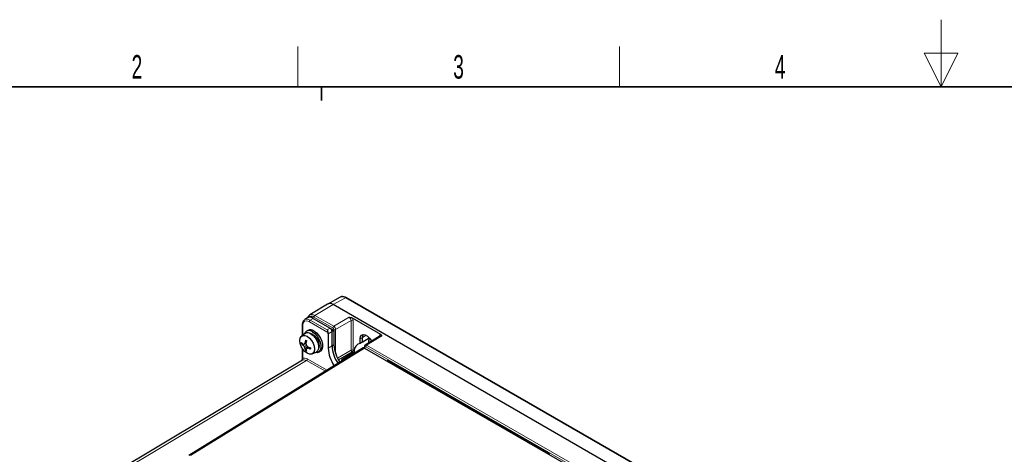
# Paper-space layout 'Blatt2' of a CAD drawing. Header units: millimetres. Extents: x 5 to 418, y 2 to 292.
# Tile 52 of 70: x 80 to 226, y 228 to 292. Entities that reach past the tile are written whole.
import ezdxf

# ---------------------------------------------------------------- set-up
doc = ezdxf.new("R2010")
doc.units = ezdxf.units.MM
doc.layers.add('SLD-0', color=7, linetype='Continuous')
doc.styles.add('SLDTEXTSTYLE0', font='TXT', dxfattribs={"width": 0.605})

psp = doc.layouts.new('Blatt2')

# ---------------------------------------------------------------- linework, layer by layer
at = {"color": 7, "linetype": 'Continuous', "lineweight": 25}
for p, q in [((125.91, 250.24), (123.25, 248.63)), ((127.79, 251.27), (125.93, 250.25)), ((172.54, 223.71), (126.72, 250.16)), ((174.48, 224.75), (128.66, 251.2)), ((122.15, 247.12), (122.15, 245.56)), ((122.94, 248.19), (122.52, 247.93)), ((123.75, 248.12), (126.29, 246.65)), ((129.58, 248.18), (133.76, 245.77)), ((122.6, 245.87), (122.06, 245.5)), ((122.99, 246.33), (122.76, 246.2)), ((126, 245.83), (126, 243.7)), ((126.3, 246.65), (126.85, 246.32)), ((126.85, 246.32), (126.58, 246.16)), ((126.58, 246.16), (126.58, 246.16)), ((126.58, 244.02), (126.58, 246.16)), ((126.85, 246.32), (126.85, 244.19)), ((122.11, 244.43), (122.01, 244.37)), ((122.54, 244.31), (122.27, 244.12)), ((122.7, 244.36), (122.44, 244.27)), ((122.72, 244.53), (122.54, 244.45)), ((130.74, 244.4), (130.74, 245.06)), ((131.03, 244.57), (130.74, 244.4)), ((131.03, 245.23), (131.03, 244.57)), ((131.03, 244.57), (132.1, 245.22)), ((133.73, 245.52), (131.5, 244.14)), ((131.18, 243.73), (105.33, 227.74)), ((122.15, 243.67), (122.15, 242.22)), ((122.76, 244.09), (122.45, 243.91)), ((122.84, 243.79), (122.55, 243.65)), ((122.74, 243.36), (122.64, 243.3)), ((122.97, 243.9), (122.77, 243.72)), ((123.13, 243.83), (122.97, 243.71)), ((123.6, 242.83), (124.19, 243.11)), ((124.56, 243.09), (124.79, 243.22)), ((129.73, 243.04), (128.06, 242)), ((131.37, 243.88), (131.37, 243.72)), ((131.39, 243.71), (161.65, 226.24)), ((122.17, 241.89), (94.06, 225.08)), ((128.09, 241.82), (128.06, 241.84)), ((135.15, 241.73), (158.54, 228.23)), ((135.83, 241.34), (135.57, 241.34)), ((158.11, 228.33), (158.11, 228.48))]:
    psp.add_line(p, q, dxfattribs=at)
at = {"color": 7, "linetype": 'Continuous', "lineweight": 18}
for p, q in [((124.03, 248.56), (126.72, 250.16)), ((128.56, 251.19), (126.72, 250.16)), ((174.38, 224.74), (128.56, 251.19)), ((124.03, 248.56), (126.82, 246.95)), ((125.96, 246.02), (123.2, 247.61)), ((123.75, 248.12), (123.33, 247.86)), ((123.33, 247.86), (125.86, 246.4)), ((126.68, 246.71), (123.89, 248.31)), ((126.82, 246.95), (129.12, 248.28)), ((129.41, 247.79), (127.1, 246.46)), ((129.41, 243.39), (129.41, 247.79)), ((129.69, 247.79), (129.69, 243.39)), ((122.21, 247.04), (122.21, 245.6)), ((125.86, 246.4), (126.29, 246.65)), ((126.58, 246.16), (126, 245.83)), ((126.82, 246.35), (126.82, 246.46)), ((127.1, 246.46), (127.1, 242.87)), ((131.66, 245.6), (131.03, 245.23)), ((126.85, 244.19), (126.58, 244.02)), ((130.74, 245.06), (131.03, 245.23)), ((133.94, 245.5), (131.71, 244.13)), ((133.67, 245.48), (133.65, 245.5)), ((133.65, 245.47), (133.65, 245.5)), ((131.39, 243.71), (105.53, 227.72)), ((122.21, 243.58), (122.21, 242.14)), ((126.58, 244.02), (126, 243.7)), ((127.38, 242.22), (129.41, 243.39)), ((129.55, 243.14), (127.51, 241.97)), ((129.73, 243.04), (129.55, 243.14)), ((129.69, 243.39), (129.87, 243.28)), ((131.43, 243.8), (131.43, 243.69)), ((162.03, 226.3), (131.57, 243.88)), ((131.71, 244.13), (162.17, 226.54)), ((122.76, 241.84), (94.65, 225.04)), ((125.59, 240.27), (122.76, 241.84)), ((122.9, 242.09), (125.86, 240.44)), ((128.06, 242), (128.07, 241.88)), ((135.23, 241.69), (134.87, 241.7)), ((135.11, 241.83), (158.49, 228.32))]:
    psp.add_line(p, q, dxfattribs=at)
at = {"color": 7, "linetype": 'Continuous', "lineweight": 25, "flags": 128}
for points in [[(123.22, 245.92), (123.34, 245.91), (123.66, 245.79)], [(123.44, 245.82), (123.77, 245.57), (124.07, 245.23), (124.32, 244.82), (124.49, 244.38), (124.57, 243.96), (124.54, 243.59), (124.42, 243.3), (124.21, 243.11), (124.19, 243.11)], [(123.66, 246.12), (124.02, 245.85), (124.35, 245.48), (124.63, 245.05), (124.82, 244.59), (124.92, 244.13), (124.92, 243.71), (124.82, 243.37), (124.63, 243.13), (124.35, 243.01), (124.02, 243.03)], [(123.66, 245.79), (123.99, 245.54), (124.27, 245.2), (124.49, 244.79), (124.62, 244.37), (124.65, 243.98), (124.57, 243.66), (124.55, 243.62)], [(123.89, 246.25), (124.25, 245.98), (124.58, 245.62), (124.85, 245.18), (125.05, 244.72), (125.15, 244.26), (125.15, 243.84), (125.05, 243.5), (124.85, 243.26), (124.79, 243.22)], [(130.74, 245.06), (130.8, 245.4), (130.96, 245.63), (131.21, 245.72), (131.51, 245.67), (131.83, 245.49), (132.13, 245.19), (132.38, 244.81), (132.42, 244.71)], [(131.18, 245.72), (131.09, 245.56), (131.03, 245.23)], [(122.87, 245.45), (123.21, 245.19), (123.51, 244.84), (123.75, 244.42), (123.91, 243.98), (123.96, 243.56), (123.91, 243.2), (123.75, 242.94), (123.51, 242.8), (123.21, 242.8), (122.87, 242.93), (122.54, 243.19), (122.23, 243.54), (121.99, 243.96), (121.84, 244.4), (121.78, 244.82), (121.84, 245.17), (121.99, 245.44), (122.23, 245.57), (122.54, 245.58), (122.87, 245.45)]]:
    psp.add_lwpolyline(points, dxfattribs=at)
at = {"color": 7, "linetype": 'Continuous', "lineweight": 25}
for centre, radius, start, end in [((126.26, 249.56), 0.763, 52.6431, 116.9972), ((123.17, 245.53), 0.765, 49.871, 162.0852), ((122.98, 245.21), 0.767, 53.0871, 119.7347), ((123.36, 245.53), 0.89, 53.8034, 114.8861), ((123.61, 246.08), 2.23, 224.016, 232.9799), ((124.59, 244.49), 2.58, 179.069, 182.5798), ((123.51, 245.64), 1.96, 220.1242, 230.8286), ((122.83, 247.08), 2.84, 258.6393, 262.1546), ((124.97, 243.1), 2.79, 150.8665, 155.0855), ((125.94, 244), 3.44, 165.0445, 172.4167), ((124.44, 247.88), 3.5, 238.6729, 241.3324), ((127.5, 243.89), 4.82, 169.0179, 174.3672), ((126.91, 245.2), 4.29, 191.2977, 195.0475), ((131.72, 244.41), 4.87, 182.5883, 215.2368), ((130.94, 243.35), 1.07, 100.6743, 183.6792), ((124.8, 246.03), 3.16, 217.1327, 222.0861), ((125.41, 244.92), 3.13, 198.9207, 203.9206), ((124.44, 243.99), 1.92, 190.1354, 200.9944), ((124.02, 245.53), 2.63, 238.3001, 241.7052), ((125.32, 242.69), 2.76, 158.1228, 161.7167), ((124.85, 243.85), 2.16, 187.7628, 196.8946), ((125.79, 247.2), 4.34, 225.7383, 229.4693), ((123, 246.56), 2.85, 265.311, 269.4819), ((124.95, 248.38), 4.9, 246.1732, 251.4694), ((124.26, 246.96), 3.49, 248.2988, 255.5829), ((126.8, 243.69), 3.41, 179.2941, 181.951), ((130.89, 243.93), 4.9, 182.6296, 215.516), ((131.39, 244.23), 4.82, 182.4501, 215.4941)]:
    psp.add_arc(centre, radius, start, end, dxfattribs=at)
at = {"color": 7, "linetype": 'Continuous', "lineweight": 18}
for centre, radius, start, end in [((128.1, 250.55), 0.786, 54.4732, 113.272), ((128.62, 251.11), 0.099, 65.3602, 124.6041), ((123.58, 247.96), 0.748, 53.5078, 117.176), ((124.2, 248.3), 0.308, 123.2297, 177.3477), ((122.24, 247.13), 0.0961, 184.1144, 247.191), ((123.52, 247.86), 0.586, 50.6214, 138.9437), ((123.5, 247.6), 0.308, 123.2297, 177.3477), ((129.54, 247.52), 0.308, 62.6565, 116.7662), ((126.98, 246.69), 0.308, 123.2297, 177.3477), ((126.96, 246.73), 0.308, 242.6565, 296.7662), ((133.65, 244.42), 1.7, 153.3609, 179.9), ((129.54, 243.11), 0.308, 62.6565, 116.7662), ((129.72, 243.41), 0.317, 183.5222, 236.4778), ((129.38, 243.4), 0.308, 303.2297, 357.3477), ((131.46, 243.89), 0.0961, 184.1035, 247.1934), ((131.88, 243.87), 0.308, 123.2297, 177.3477), ((122.24, 242.23), 0.0961, 184.1308, 247.1893), ((122.6, 242.1), 0.303, 302.7331, 358.4165), ((135.2, 241.81), 0.0965, 172.9554, 235.7325), ((158.59, 228.31), 0.0994, 173.9325, 234.3071), ((158.45, 228.21), 0.313, 309.7118, 332.4789), ((158.63, 228.17), 0.213, 279.7855, 309.9134)]:
    psp.add_arc(centre, radius, start, end, dxfattribs=at)
for centre, major_axis, ratio, start_param, end_param in [((123.2, 246.47), (-0.7, 1.21), 0.577202, 5.498017, 7.068503), ((123.34, 246.55), (-0.81, 1.38), 0.577268, 5.495816, 6.335208), ((129.12, 247.95), (-0.2, 0.346), 0.587808, 3.927225, 5.497717), ((129.26, 248.03), (-0.3, 0.52), 0.577557, 3.927224, 4.66448), ((126.68, 246.54), (-0.1, 0.173), 0.577557, 3.927224, 5.497716), ((126.82, 246.62), (-0.2, 0.346), 0.567307, 3.927224, 5.497715), ((134.07, 245.26), (-0.3, 0.52), 0.577206, 0.048072, 0.785327), ((131.71, 243.8), (-0.205, 0.343), 0.577294, 5.489297, 6.287076), ((133.93, 245.17), (-0.195, 0.35), 0.576942, 5.506728, 6.309342), ((131.57, 243.72), (-0.1, 0.173), 0.577206, 5.498021, 7.068512), ((122.78, 240.86), (-0.6, 1.04), 0.575639, 5.516561, 6.293341), ((122.92, 240.94), (-0.7, 1.21), 0.577385, 5.515163, 6.300619), ((135.12, 241.49), (-0.355, 0.366), 0.502458, 5.227263, 6.761044), ((135.26, 241.57), (0.396, -0.151), 0.358441, 2.340286, 3.296003), ((158.48, 228), (0.355, -0.345), 0.5338, 0.477858, 2.011639)]:
    psp.add_ellipse(centre, major_axis=major_axis, ratio=ratio, start_param=start_param, end_param=end_param, dxfattribs=at)
at = {"color": 7, "linetype": 'Continuous', "lineweight": 25}
for centre, major_axis, ratio, start_param, end_param in [((123.75, 246.81), (-0.8, 1.39), 0.577202, 5.498017, 6.30082), ((125.72, 245.99), (-0.2, 0.346), 0.577557, 3.927224, 4.460624), ((126.29, 246.32), (-0.2, 0.346), 0.577557, 3.944525, 5.497716), ((134.54, 251.08), (7.96, 4.93), 0.029672, 3.106072, 3.123226), ((131.39, 243.38), (-0.2, 0.347), 0.577206, 5.498021, 6.300635), ((122.78, 240.86), (-0.6, 1.04), 0.575639, 0.010156, 0.083633), ((135.57, 241.45), (0.2, -0.003), 0.567125, 3.935417, 4.720815), ((158.31, 228.32), (0.2, -0.003), 0.567125, 3.150019, 3.935417)]:
    psp.add_ellipse(centre, major_axis=major_axis, ratio=ratio, start_param=start_param, end_param=end_param, dxfattribs=at)
for points, knots in [([(128.66, 251.2), (128.6, 251.23), (128.42, 251.32), (128.15, 251.37), (127.92, 251.35), (127.82, 251.28), (127.81, 251.27)], [0, 0, 0, 0, 0.2028485, 0.5894135, 0.9176692, 1, 1, 1, 1]), ([(123.25, 248.61), (123.2, 248.58), (123.07, 248.49), (122.97, 248.33), (122.94, 248.2), (122.94, 248.17)], [0, 0, 0, 0, 0.335274, 0.862131, 1, 1, 1, 1]), ([(122.49, 247.89), (122.46, 247.87), (122.33, 247.8), (122.21, 247.57), (122.15, 247.32), (122.15, 247.16), (122.15, 247.12)], [0, 0, 0, 0, 0.160159, 0.510136, 0.869585, 1, 1, 1, 1]), ([(129.12, 248.28), (129.12, 248.28), (129.14, 248.28), (129.25, 248.27), (129.42, 248.25), (129.54, 248.2), (129.58, 248.18)], [0, 0, 0, 0, 0.005145, 0.083544, 0.711302, 1, 1, 1, 1]), ([(125.86, 246.4), (125.86, 246.4), (125.86, 246.39), (125.87, 246.38), (125.87, 246.35), (125.88, 246.33), (125.89, 246.3), (125.89, 246.26), (125.9, 246.23), (125.91, 246.2), (125.92, 246.17), (125.92, 246.14), (125.93, 246.11), (125.94, 246.09), (125.94, 246.06), (125.95, 246.04), (125.96, 246.02), (125.96, 246.02)], [0, 0, 0, 0, 0.005449, 0.075037, 0.144836, 0.235647, 0.326976, 0.396825, 0.513882, 0.579127, 0.644707, 0.711499, 0.7788, 0.832919, 0.887433, 0.943406, 1, 1, 1, 1]), ([(133.76, 245.77), (133.79, 245.75), (133.88, 245.68), (133.91, 245.58), (133.93, 245.51), (133.94, 245.5), (133.94, 245.5)], [0, 0, 0, 0, 0.288698, 0.916456, 0.994855, 1, 1, 1, 1]), ([(131.51, 244.14), (131.5, 244.14), (131.46, 244.12), (131.41, 244.05), (131.37, 243.97), (131.37, 243.91), (131.37, 243.88)], [0, 0, 0, 0, 0.086201, 0.42059, 0.738099, 1, 1, 1, 1]), ([(132.01, 244.46), (132.01, 244.46), (132, 244.63), (132.04, 244.87), (132.12, 245.06), (132.15, 245.14)], [0, 0, 0, 0, 0.021899, 0.577022, 1, 1, 1, 1]), ([(129.87, 243.28), (129.87, 243.26), (129.87, 243.22), (129.84, 243.16), (129.81, 243.1), (129.77, 243.06), (129.74, 243.04), (129.73, 243.04)], [0, 0, 0, 0, 0.2164856, 0.4329902, 0.6491917, 0.8657737, 1, 1, 1, 1]), ([(122.15, 242.22), (122.15, 242.21), (122.15, 242.16), (122.13, 242.05), (122.1, 241.94), (122.08, 241.88)], [0, 0, 0, 0, 0.095326, 0.53893, 1, 1, 1, 1]), ([(128.06, 241.84), (128.05, 241.85), (128.02, 241.87), (128, 241.91), (128.01, 241.95), (128.03, 241.98), (128.05, 242), (128.06, 242)], [0, 0, 0, 0, 0.21715, 0.434298, 0.651476, 0.868652, 1, 1, 1, 1]), ([(135.03, 241.78), (135.03, 241.78), (135.04, 241.78), (135.08, 241.77), (135.13, 241.74), (135.15, 241.73)], [0, 0, 0, 0, 0.176228, 0.586616, 1, 1, 1, 1]), ([(158.54, 228.23), (158.56, 228.21), (158.63, 228.17), (158.71, 228.09), (158.78, 228), (158.8, 227.94), (158.82, 227.9), (158.82, 227.88), (158.82, 227.87), (158.82, 227.87)], [0, 0, 0, 0, 0.24413, 0.539667, 0.718221, 0.827914, 0.902992, 0.963556, 1, 1, 1, 1])]:
    psp.add_open_spline(points, degree=3, knots=knots, dxfattribs=at)
at = {"color": 7, "linetype": 'Continuous', "lineweight": 18}
psp.add_open_spline([(122.21, 242.14), (122.19, 242.11), (122.17, 242.05), (122.13, 241.95), (122.1, 241.88), (122.08, 241.84)], degree=3, knots=[0, 0, 0, 0, 0.330327, 0.663354, 1, 1, 1, 1], dxfattribs=at)
at = {"layer": 'SLD-0', "lineweight": 18}
for p, q in [((217, 292.5), (217, 282.5)), ((121.5, 282.5), (121.5, 288.5)), ((169.25, 282.5), (169.25, 288.5)), ((219.5, 287.5), (214.5, 287.5)), ((214.5, 287.5), (217, 282.5)), ((217, 282.5), (219.5, 287.5))]:
    psp.add_line(p, q, dxfattribs=at)
at = {"layer": 'SLD-0', "lineweight": 35}
psp.add_line((408, 282.5), (26, 282.5), dxfattribs=at)
at = {"layer": 'SLD-0'}
for p, q in [((125, 280.5), (125, 282.5)), ((125, 282.5), (125, 280.5))]:
    psp.add_line(p, q, dxfattribs=at)

# ---------------------------------------------------------------- texts
at = {"layer": 'SLD-0', "char_height": 3.5, "attachment_point": 2, "style": 'SLDTEXTSTYLE0'}
for s, insert in [('2', (97.6, 287.24)), ('3', (145.35, 287.24)), ('4', (193.1, 287.24))]:
    psp.add_mtext(s, dxfattribs=dict(at, insert=insert))

doc.saveas('drawing.dxf')
